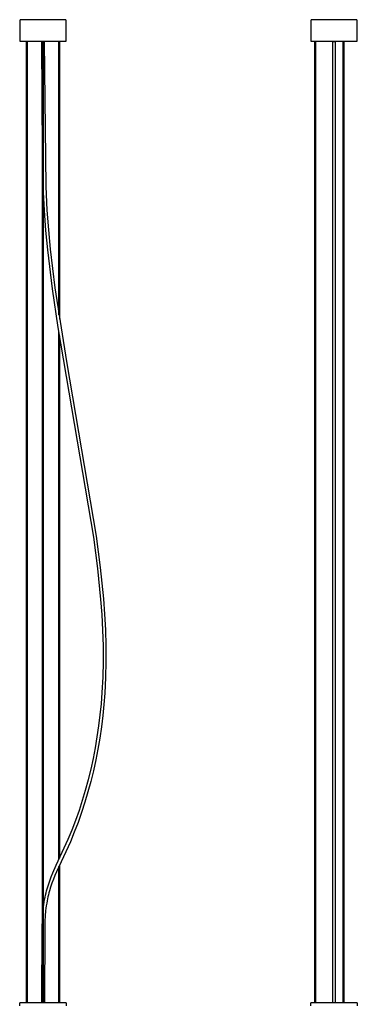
# Model space of a CAD drawing. Header units: millimetres. Extents: x 5000 to 5975, y 0 to 2999.
# Tile 11 of 11: x 5154 to 5821, y 1053 to 2999. Entities that reach past the tile are written whole.
import ezdxf

# ---------------------------------------------------------------- set-up
doc = ezdxf.new("R2010")
doc.units = ezdxf.units.MM
doc.layers.add('ClassiCon_Plissée-Pendant-Light', color=7, linetype='Continuous', true_color=0x000000)

msp = doc.modelspace()

# ---------------------------------------------------------------- linework, layer by layer
at = {"layer": 'ClassiCon_Plissée-Pendant-Light', "color": 18, "lineweight": -3, "true_color": 0x000000}
for p, q in [((5154.9, 2955.8), (5154.9, 2998.8)), ((5244.9, 2998.8), (5154.9, 2998.8)), ((5244.9, 2998.8), (5244.9, 2955.8)), ((5730, 2955.8), (5730, 2998.8)), ((5776.4, 2998.8), (5730, 2998.8)), ((5820, 2998.8), (5776.4, 2998.8)), ((5820, 2998.8), (5820, 2955.8)), ((5244.9, 2955.8), (5154.9, 2955.8)), ((5167.2, 1055.8), (5167.2, 2955.8)), ((5168.5, 2955.8), (5168.5, 1055.8)), ((5202.5, 2955.8), (5197.5, 2955.7)), ((5199.2, 2734.9), (5197.5, 2955.7)), ((5199.2, 1055.8), (5199.2, 2955.8)), ((5200.5, 2955.8), (5200.5, 1055.8)), ((5202.5, 2955.8), (5205.6, 2669.1)), ((5231.3, 2415.4), (5231.3, 2955.8)), ((5232.6, 2955.8), (5232.6, 2407)), ((5776.4, 2955.8), (5730, 2955.8)), ((5737.3, 1055.8), (5737.3, 2955.8)), ((5738.6, 2955.8), (5738.6, 1055.8)), ((5775, 2955.8), (5772.5, 2955.7)), ((5772.5, 1055.8), (5772.5, 2955.7)), ((5772.5, 2955.7), (5777.5, 2955.7)), ((5777.5, 2955.7), (5775, 2955.8)), ((5820, 2955.8), (5776.4, 2955.8)), ((5777.5, 2955.7), (5777.5, 1055.8)), ((5792.8, 1055.8), (5792.8, 2955.8)), ((5794.1, 2955.8), (5794.1, 1055.8)), ((5202.8, 2621.6), (5200.5, 2670)), ((5205.6, 2669.1), (5207.8, 2622.6)), ((5205.7, 2582.4), (5202.8, 2621.6)), ((5207.8, 2622.6), (5210.6, 2583.6)), ((5209.3, 2543.9), (5205.7, 2582.4)), ((5210.6, 2583.6), (5214.2, 2545.4)), ((5218.6, 2467), (5209.3, 2543.9)), ((5214.2, 2545.4), (5223.5, 2469)), ((5230, 2390.5), (5218.6, 2467)), ((5223.5, 2469), (5246.3, 2323.2)), ((5300.1, 1976.1), (5230, 2390.5)), ((5231.3, 1338.8), (5231.3, 2382.3)), ((5232.6, 2374.3), (5232.6, 1341.6)), ((5246.3, 2323.2), (5305, 1978.3)), ((5308.2, 1914.3), (5300.1, 1976.1)), ((5305, 1978.3), (5313.1, 1916)), ((5314.4, 1853.1), (5308.2, 1914.3)), ((5313.1, 1916), (5319.3, 1854.4)), ((5316.6, 1823), (5314.4, 1853.1)), ((5319.3, 1854.4), (5321.6, 1824)), ((5318.2, 1792), (5316.6, 1823)), ((5321.6, 1824), (5323.2, 1792.7)), ((5319.2, 1761.1), (5318.2, 1792)), ((5323.2, 1792.7), (5324.2, 1761.4)), ((5319.3, 1730.2), (5319.2, 1761.1)), ((5324.2, 1761.4), (5324.3, 1730.1)), ((5318.7, 1699.4), (5319.3, 1730.2)), ((5324.3, 1730.1), (5323.6, 1698.9)), ((5317.1, 1669), (5318.7, 1699.4)), ((5323.6, 1698.9), (5322.1, 1668)), ((5315.4, 1647), (5317.1, 1669)), ((5322.1, 1668), (5320.3, 1645.6)), ((5313.2, 1625.1), (5315.4, 1647)), ((5320.3, 1645.6), (5318.1, 1623.4)), ((5310.4, 1603.2), (5313.2, 1625.1)), ((5318.1, 1623.4), (5315.3, 1601.2)), ((5307.2, 1581.5), (5310.4, 1603.2)), ((5315.3, 1601.2), (5312.1, 1579.2)), ((5303.6, 1560), (5307.2, 1581.5)), ((5312.1, 1579.2), (5308.3, 1557.4)), ((5299.5, 1538.8), (5303.6, 1560)), ((5308.3, 1557.4), (5304.2, 1535.9)), ((5294.8, 1517.7), (5299.5, 1538.8)), ((5304.2, 1535.9), (5299.5, 1514.4)), ((5289.7, 1496.9), (5294.8, 1517.7)), ((5299.5, 1514.4), (5294.3, 1493.3)), ((5284.2, 1476.4), (5289.7, 1496.9)), ((5294.3, 1493.3), (5288.7, 1472.5)), ((5278.3, 1456.3), (5284.2, 1476.4)), ((5288.7, 1472.5), (5282.7, 1452.2)), ((5271.8, 1436.4), (5278.3, 1456.3)), ((5282.7, 1452.2), (5276.1, 1432)), ((5265, 1416.9), (5271.8, 1436.4)), ((5276.1, 1432), (5269.2, 1412.2)), ((5257.7, 1397.9), (5265, 1416.9)), ((5269.2, 1412.2), (5261.8, 1392.9)), ((5250, 1379.4), (5257.7, 1397.9)), ((5261.8, 1392.9), (5254, 1374.2)), ((5226.1, 1327.6), (5250, 1379.4)), ((5254, 1374.2), (5226.7, 1314.8)), ((5219.5, 1312.5), (5226.1, 1327.6)), ((5231.3, 1055.8), (5231.3, 1325)), ((5232.6, 1327.8), (5232.6, 1055.8)), ((5213.5, 1297), (5216.4, 1304.8)), ((5216.4, 1304.8), (5219.5, 1312.5)), ((5223.5, 1307.4), (5220.5, 1299.9)), ((5226.7, 1314.8), (5223.5, 1307.4)), ((5208.3, 1281.1), (5210.7, 1289)), ((5210.7, 1289), (5213.5, 1297)), ((5215, 1284.7), (5212.7, 1277.1)), ((5217.7, 1292.3), (5215, 1284.7)), ((5220.5, 1299.9), (5217.7, 1292.3)), ((5204, 1264.4), (5205, 1268.7)), ((5205, 1268.7), (5206, 1273)), ((5206, 1273), (5207.1, 1277.1)), ((5207.1, 1277.1), (5208.3, 1281.1)), ((5209.6, 1265.4), (5208.7, 1261.4)), ((5210.6, 1269.5), (5209.6, 1265.4)), ((5211.6, 1273.3), (5210.6, 1269.5)), ((5212.7, 1277.1), (5211.6, 1273.3)), ((5200.5, 1242.5), (5201.5, 1249.8)), ((5201.5, 1249.8), (5202.4, 1255.6)), ((5202.4, 1255.6), (5203.2, 1260)), ((5203.2, 1260), (5204, 1264.4)), ((5206.3, 1247.7), (5205.7, 1242.8)), ((5207.2, 1253.1), (5206.3, 1247.7)), ((5207.9, 1257.3), (5207.2, 1253.1)), ((5208.7, 1261.4), (5207.9, 1257.3)), ((5198.7, 1217.3), (5199.2, 1227.3)), ((5204.3, 1227.8), (5203.8, 1217.4)), ((5205.1, 1237.9), (5204.3, 1227.8)), ((5205.7, 1242.8), (5205.1, 1237.9)), ((5197.6, 1055.8), (5198.4, 1207.3)), ((5198.4, 1207.3), (5198.7, 1217.3)), ((5203.4, 1207), (5202.6, 1055.8)), ((5203.8, 1217.4), (5203.4, 1207)), ((5153.9, 1049.8), (5153.9, 1055.8)), ((5232.6, 1055.8), (5153.9, 1055.8)), ((5245.9, 1055.8), (5232.6, 1055.8)), ((5245.9, 1055.8), (5245.9, 1049.8)), ((5742.7, 1055.8), (5729, 1055.8)), ((5729, 1049.8), (5729, 1055.8)), ((5821, 1055.8), (5742.7, 1055.8)), ((5821, 1055.8), (5821, 1049.8))]:
    msp.add_line(p, q, dxfattribs=at)

doc.saveas('drawing.dxf')
